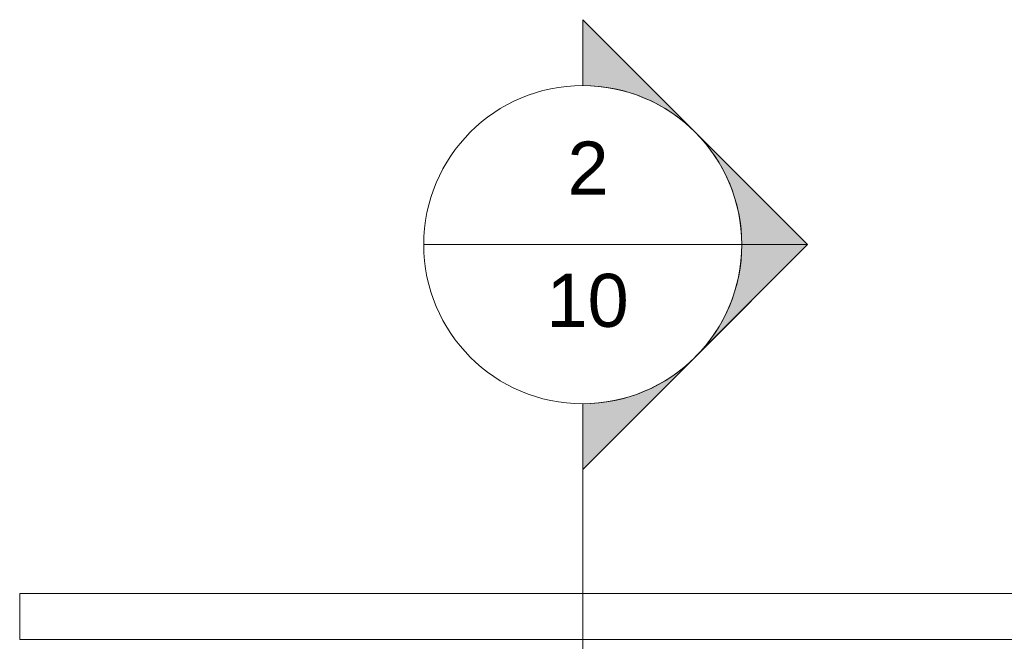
# Model space of a CAD drawing. Header units: metres. Extents: x 2.5 to 41.3, y -72.9 to -49.4.
# Tile 20 of 28: x 31.9 to 34.7, y -51.2 to -49.4. Entities that reach past the tile are written whole.
import ezdxf

# ---------------------------------------------------------------- set-up
doc = ezdxf.new("R2010")
doc.units = ezdxf.units.M
for name, color, linetype, lineweight in [('A-WALL', 7, 'Continuous', 18), ('G-ANNO-SYMB', 7, 'Continuous', 9), ('I-WALL', 7, 'Continuous', 18)]:
    doc.layers.add(name, color=color, linetype=linetype, lineweight=lineweight)
doc.styles.add('Arial_2', font='arial.ttf', dxfattribs={"height": 0.15})

# ---------------------------------------------------------------- blocks, each defined once
blk = doc.blocks.new('4 GRE - ESCOLA DE CINEMA E AUDIOVISUAL CINE REX R07_rvt-1-LAJE TÉCNICA - FRIGORÍFICA')
at = {"layer": 'A-WALL', "color": 253, "true_color": 0xaaaaaa}
blk.add_line((31.9039, -51.1754), (35.0086, -51.1754), dxfattribs=at)
at = {"layer": 'I-WALL', "color": 253, "true_color": 0xaaaaaa}
for p, q in [((31.9039, -51.0454), (35.029, -51.0454)), ((31.9039, -51.0454), (31.9039, -51.1754)), ((35.0086, -51.1754), (31.9039, -51.1754))]:
    blk.add_line(p, q, dxfattribs=at)
blk = doc.blocks.new('Corte - M_Cabeça do corte - Preenchido-1049-LAJE TÉCNICA - FRIGORÍFICA')
at = {"layer": 'G-ANNO-SYMB'}
h = blk.add_hatch(color=256, dxfattribs=at)
edge = h.paths.add_edge_path()
edge.add_line((-0.006, 0.008485), (-0.006, 0.006))
edge.add_arc((-0.006, 0), 0.006, 90, 135)
edge.add_line((-0.010243, 0.004243), (-0.006, 0.008485))
h = blk.add_hatch(color=256, dxfattribs=at)
edge = h.paths.add_edge_path()
edge.add_line((-0.006, 0.008485), (-0.001757, 0.004243))
edge.add_arc((-0.006, 0), 0.006, 45, 90)
edge.add_line((-0.006, 0.006), (-0.006, 0.008485))
h = blk.add_hatch(color=256, dxfattribs=at)
edge = h.paths.add_edge_path()
edge.add_line((-0.014485, 0), (-0.010243, 0.004243))
edge.add_arc((-0.006, 0), 0.006, 135, 180)
edge.add_line((-0.012, 0), (-0.014485, 0))
h = blk.add_hatch(color=256, dxfattribs=at)
edge = h.paths.add_edge_path()
edge.add_line((0.002485, 0), (0, 0))
edge.add_arc((-0.006, 0), 0.006, 360, 405)
edge.add_line((-0.001757, 0.004243), (0.002485, 0))
for p, q in [((-0.006, 0.008485), (-0.014485, 0)), ((-0.006, 0.008485), (-0.010243, 0.004243)), ((-0.006, 0.008485), (0.002485, 0)), ((-0.006, 0.006), (-0.006, 0.008485)), ((-0.006, 0.008485), (-0.006, 0.006)), ((-0.001757, 0.004243), (-0.006, 0.008485)), ((-0.010243, 0.004243), (-0.014485, 0)), ((0.002485, 0), (-0.001757, 0.004243)), ((-0.014485, 0), (-0.012, 0)), ((0, 0), (0.002485, 0)), ((-0.012, 0), (-0.014485, 0)), ((0, 0), (0.002485, 0))]:
    blk.add_line(p, q, dxfattribs=at)
for start, end in [(360, 180), (90, 135), (45, 90), (135, 180), (360, 45), (180, 360)]:
    blk.add_arc((-0.006, 0), 0.006, start, end, dxfattribs=at)

msp = doc.modelspace()

# ---------------------------------------------------------------- linework, layer by layer
at = {"layer": 'G-ANNO-SYMB'}
for p, q in [((33.047, -50.0584), (33.947, -50.0584)), ((33.497, -50.5084), (33.497, -72.5197))]:
    msp.add_line(p, q, dxfattribs=at)

# ---------------------------------------------------------------- block references
at = {"lineweight": 5}
msp.add_blockref('4 GRE - ESCOLA DE CINEMA E AUDIOVISUAL CINE REX R07_rvt-1-LAJE TÉCNICA - FRIGORÍFICA', (0, 0), dxfattribs=at)
at = {"layer": 'G-ANNO-SYMB', "xscale": 74.99999999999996, "yscale": 74.99999999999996, "zscale": 74.99999999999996, "rotation": 269.9999999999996}
msp.add_blockref('Corte - M_Cabeça do corte - Preenchido-1049-LAJE TÉCNICA - FRIGORÍFICA', (33.497, -50.5084), dxfattribs=at)

# ---------------------------------------------------------------- texts
at = {"layer": 'G-ANNO-SYMB', "char_height": 0.15, "attachment_point": 1, "style": 'Arial_2'}
for s, insert, width in [('2', (33.4537, -49.7667), 0.144304), ('10', (33.3941, -50.1409), 0.288607)]:
    msp.add_mtext(s, dxfattribs=dict(at, insert=insert, width=width))

doc.saveas('drawing.dxf')
